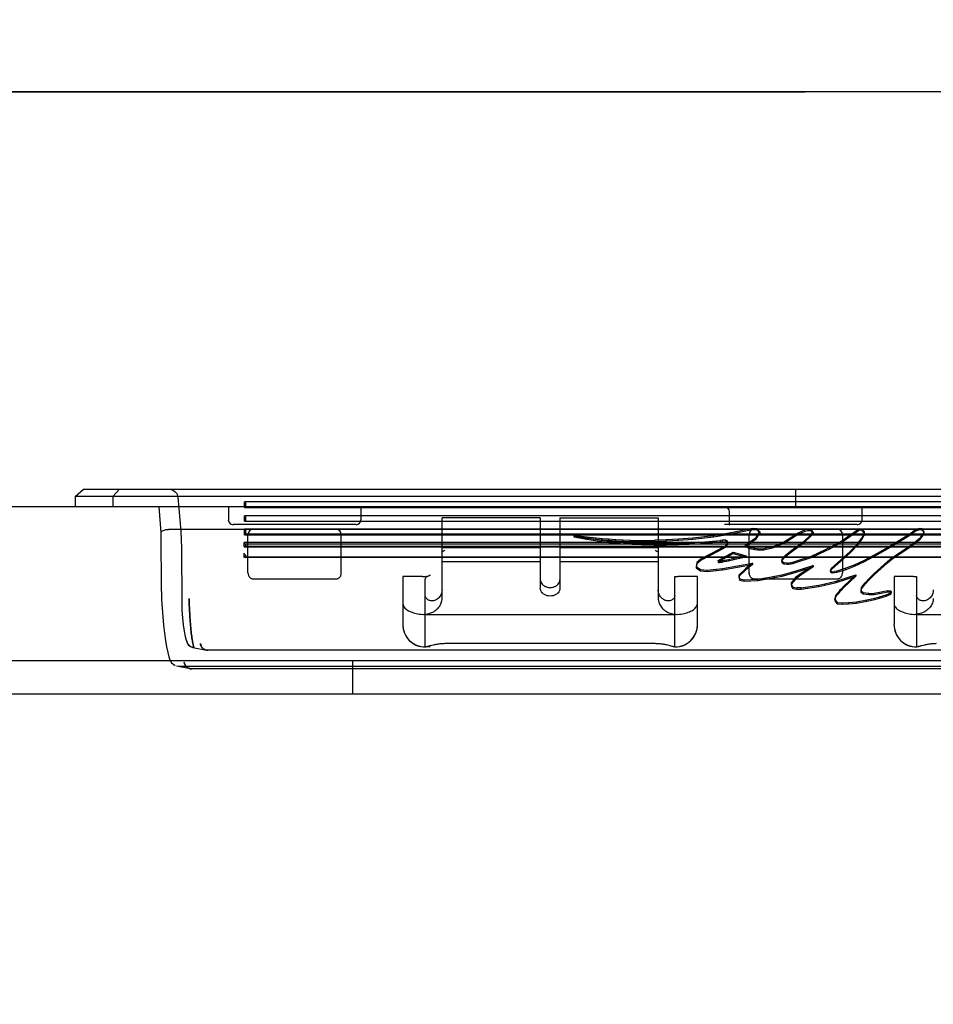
# Model space of a CAD drawing. Header units: inches. Extents: x 5 to 265, y 5 to 171.
# Tile 11 of 27: x 43.52 to 47.18, y 160.11 to 164.05. Entities that reach past the tile are written whole.
import ezdxf
from ezdxf.enums import TextEntityAlignment as Align

# ---------------------------------------------------------------- set-up
doc = ezdxf.new("R2010")
doc.units = ezdxf.units.IN
doc.header["$LTSCALE"] = 14.96
doc.header["$MEASUREMENT"] = 0
doc.layers.get('0').update_dxf_attribs({"linetype": 'CONTINUOUS'})
doc.layers.add('03_ALL_AXES', color=7, linetype='CONTINUOUS')
doc.styles.get("Standard").update_dxf_attribs({"font": 'arial.ttf'})
doc.dimstyles.new('DIMSTYLE_2', dxfattribs={"dimtxt": 1.6, "dimasz": 1.6, "dimexe": 0.06, "dimexo": 0.0625, "dimgap": 0.05, "dimtad": 0, "dimtih": 1, "dimtoh": 1, "dimzin": 4, "dimdsep": 46, "dimtxsty": 'Standard', "dimblk": '_FILLED', "dimblk1": '_FILLED', "dimblk2": '_FILLED', "dimcen": 0.09, "dimadec": 0, "dimazin": 0, "dimtfac": 1, "dimtofl": 0, "dimtmove": 0, "dimatfit": 3, "dimldrblk": '_FILLED', "dimfxl": 0, "dimtolj": 1, "dimtzin": 4, "dimarcsym": 0})

# ---------------------------------------------------------------- blocks, each defined once
blk = doc.blocks.new('_FILLED')
at = {"color": 0, "linetype": 'ByBlock'}
blk.add_solid([(0, 0), (-1, 0.2), (-1, -0.2)], dxfattribs=at)
blk = doc.blocks.new('*D6')
at = {"color": 7, "linetype": 'Continuous'}
for p, q in [((36.6814, 161.513), (36.6814, 164.7252)), ((56.6574, 161.665), (56.6574, 164.7252)), ((46.6694, 163.7652), (33.1802, 163.7652)), ((36.6814, 163.7652), (46.6694, 163.7652)), ((56.6574, 163.7652), (46.6694, 163.7652))]:
    blk.add_line(p, q, dxfattribs=at)
at = {"color": 7, "linetype": 'Continuous', "xscale": 1.6, "yscale": 1.6, "zscale": 1.6, "rotation": 180}
blk.add_blockref('_FILLED', (36.6814, 163.7652), dxfattribs=at)
at = {"color": 7, "linetype": 'Continuous', "xscale": 1.6, "yscale": 1.6, "zscale": 1.6}
blk.add_blockref('_FILLED', (56.6574, 163.7652), dxfattribs=at)
at = {"color": 7, "linetype": 'Continuous'}
for s, p in [(' 5-X/5-X-26', (32.3802, 165.3652)), ('[', (16.856, 162.9652)), (']', (21.204, 162.9652)), ('/25.98[660]', (32.3802, 162.9652)), ('19.98', (14.6374, 162.9652)), ('507', (20.5854, 162.9652)), ('REF', (32.3802, 160.5652))]:
    blk.add_text(s, height=1.6, dxfattribs=at).set_placement(p, align=Align.RIGHT)

msp = doc.modelspace()

# ---------------------------------------------------------------- linework, layer by layer
at = {"color": 7, "linetype": 'Continuous'}
for p, q in [((43.7436, 162.143), (43.7769, 162.1729)), ((43.7769, 162.1729), (49.4859, 162.1729)), ((43.8951, 162.143), (43.9223, 162.1729)), ((46.6314, 162.102), (46.6314, 162.1729)), ((43.7436, 162.143), (43.7436, 162.102)), ((49.5191, 162.143), (43.7436, 162.143)), ((43.8951, 162.143), (43.8951, 162.102)), ((44.155, 162.1404), (44.167, 162.0047)), ((49.5191, 162.102), (43.7436, 162.102)), ((44.0892, 161.9998), (44.0802, 162.102)), ((44.3578, 162.102), (44.3578, 162.0504)), ((44.4227, 162.0995), (44.4227, 162.1218)), ((48.84, 162.1218), (44.4227, 162.1218)), ((44.4227, 162.0995), (48.84, 162.0995)), ((44.4267, 162.115), (44.4267, 162.1063)), ((44.8893, 162.102), (44.8893, 162.0504)), ((46.8971, 162.0504), (46.8971, 162.102)), ((44.4227, 162.0445), (44.4227, 162.0666)), ((48.84, 162.0666), (44.4227, 162.0666)), ((44.4267, 162.0597), (44.4267, 162.0514)), ((44.4267, 162.0514), (44.4267, 162.0597)), ((45.2141, 161.735), (45.2141, 162.0587)), ((45.6078, 162.0587), (45.2141, 162.0587)), ((45.6078, 162.0587), (45.6078, 161.7765)), ((45.6865, 162.0587), (45.6865, 161.7765)), ((45.6865, 162.0587), (46.0802, 162.0587)), ((46.0802, 162.0587), (46.0802, 161.735)), ((46.3656, 162.0285), (46.3656, 162.0823)), ((44.1191, 162.0119), (44.1182, 162.0118)), ((49.1436, 162.0119), (44.1191, 162.0119)), ((44.8696, 162.0308), (44.3774, 162.0308)), ((44.4227, 162.0445), (48.84, 162.0445)), ((44.4227, 161.9898), (44.4227, 162.0132)), ((48.84, 162.0132), (44.4227, 162.0132)), ((46.8774, 162.0308), (46.3459, 162.0308)), ((46.4579, 162.0151), (46.3582, 161.9951)), ((46.4579, 162.0097), (46.3582, 161.9897)), ((46.4579, 162.0151), (46.4653, 162.0153)), ((46.4579, 162.0097), (46.4579, 162.0151)), ((46.4653, 162.01), (46.4579, 162.0097)), ((46.4653, 162.01), (46.4653, 162.0153)), ((46.4653, 162.0153), (46.4756, 162.0153)), ((46.4756, 162.0099), (46.4653, 162.01)), ((46.4756, 162.0099), (46.4756, 162.0153)), ((46.4875, 162.0023), (46.4756, 162.0153)), ((46.4875, 161.9969), (46.4756, 162.0099)), ((46.6676, 162.0094), (46.6414, 161.9964)), ((46.6806, 162.0115), (46.6676, 162.0094)), ((46.6676, 162.004), (46.6676, 162.0094)), ((46.6806, 162.0115), (46.6926, 162.0116)), ((46.6806, 162.0061), (46.6806, 162.0115)), ((46.6926, 162.0062), (46.6926, 162.0116)), ((46.7006, 162.0009), (46.6926, 162.0116)), ((46.8833, 162.0114), (46.8168, 161.9665)), ((46.8881, 162.0135), (46.8833, 162.0114)), ((46.8833, 162.0114), (46.8833, 162.006)), ((46.8881, 162.0135), (46.8894, 162.0137)), ((46.8881, 162.0081), (46.8881, 162.0135)), ((46.8894, 162.0083), (46.8894, 162.0137)), ((46.8894, 162.0137), (46.8906, 162.0137)), ((46.8906, 162.0083), (46.8906, 162.0137)), ((46.8906, 162.0137), (46.898, 162.0131)), ((46.898, 162.0077), (46.898, 162.0131)), ((46.9058, 162.003), (46.898, 162.0131)), ((47.1113, 162.0094), (47.088, 161.9925)), ((47.1273, 162.0152), (47.1113, 162.0094)), ((47.1273, 162.0099), (47.1113, 162.0041)), ((47.1113, 162.0094), (47.1113, 162.0041)), ((47.1273, 162.0099), (47.1273, 162.0152)), ((47.1273, 162.0152), (47.1356, 162.0152)), ((47.1356, 162.0099), (47.1273, 162.0099)), ((47.1356, 162.0099), (47.1356, 162.0152)), ((47.1401, 162.0118), (47.1356, 162.0152)), ((47.1401, 162.0065), (47.1356, 162.0099)), ((47.1401, 162.0118), (47.1401, 162.0065)), ((47.1442, 162.003), (47.1401, 162.0118)), ((44.0899, 161.7634), (44.0892, 162.0001)), ((44.4227, 161.9898), (48.84, 161.9898)), ((48.8361, 161.993), (44.4264, 161.993)), ((44.4267, 162.0046), (44.4267, 161.9956)), ((44.4365, 161.8381), (44.4365, 161.9922)), ((44.8105, 161.8355), (44.8105, 161.9922)), ((45.7423, 161.987), (45.7423, 161.9817)), ((45.7721, 161.9834), (45.7423, 161.987)), ((45.7423, 161.987), (45.7654, 161.9831)), ((45.7721, 161.978), (45.7423, 161.9817)), ((45.7423, 161.9817), (45.7654, 161.9777)), ((45.7654, 161.9777), (45.7654, 161.9831)), ((45.7654, 161.9831), (45.7928, 161.9784)), ((45.7654, 161.9777), (45.7928, 161.9731)), ((45.7721, 161.978), (45.7721, 161.9834)), ((45.8076, 161.9793), (45.7721, 161.9834)), ((45.8076, 161.974), (45.7721, 161.978)), ((45.7928, 161.9731), (45.7928, 161.9784)), ((45.7928, 161.9784), (45.821, 161.9739)), ((45.7928, 161.9731), (45.821, 161.9685)), ((45.8076, 161.974), (45.8076, 161.9793)), ((45.8317, 161.9768), (45.8076, 161.9793)), ((45.8317, 161.9714), (45.8076, 161.974)), ((45.821, 161.9685), (45.821, 161.9739)), ((45.821, 161.9739), (45.8524, 161.9692)), ((45.8317, 161.9714), (45.8317, 161.9768)), ((45.8554, 161.9744), (45.8317, 161.9768)), ((45.8554, 161.9691), (45.8317, 161.9714)), ((45.8554, 161.9691), (45.8554, 161.9744)), ((45.8818, 161.9721), (45.8554, 161.9744)), ((45.8818, 161.9668), (45.8818, 161.9721)), ((45.9107, 161.97), (45.8818, 161.9721)), ((45.9107, 161.9646), (45.9107, 161.97)), ((45.9395, 161.9685), (45.9107, 161.97)), ((46.113, 161.97), (46.0661, 161.968)), ((46.1615, 161.973), (46.113, 161.97)), ((46.113, 161.9646), (46.113, 161.97)), ((46.2196, 161.9772), (46.1615, 161.973)), ((46.1615, 161.9676), (46.1615, 161.973)), ((46.2196, 161.9718), (46.1615, 161.9676)), ((46.3019, 161.986), (46.2196, 161.9772)), ((46.3019, 161.9807), (46.2196, 161.9718)), ((46.2196, 161.9718), (46.2196, 161.9772)), ((46.3582, 161.9951), (46.3019, 161.986)), ((46.3582, 161.9897), (46.3019, 161.9807)), ((46.3019, 161.9807), (46.3019, 161.986)), ((46.3582, 161.9897), (46.3582, 161.9951)), ((46.4281, 161.9488), (46.4724, 161.979)), ((46.4281, 161.9434), (46.4724, 161.9737)), ((46.4444, 161.8355), (46.4444, 161.9922)), ((46.4724, 161.979), (46.4875, 162.0023)), ((46.4724, 161.9737), (46.4875, 161.9969)), ((46.4724, 161.979), (46.4724, 161.9737)), ((46.4875, 162.0023), (46.4875, 161.9969)), ((46.6414, 161.9964), (46.5905, 161.9652)), ((46.6414, 161.991), (46.5905, 161.9598)), ((46.6676, 162.004), (46.6414, 161.991)), ((46.6414, 161.9964), (46.6414, 161.991)), ((46.6665, 161.9664), (46.6888, 161.9877)), ((46.6665, 161.9611), (46.6888, 161.9823)), ((46.6806, 162.0061), (46.6676, 162.004)), ((46.6926, 162.0062), (46.6806, 162.0061)), ((46.6888, 161.9877), (46.7006, 162.0009)), ((46.6888, 161.9823), (46.7006, 161.9956)), ((46.6888, 161.9877), (46.6888, 161.9823)), ((46.7006, 161.9956), (46.6926, 162.0062)), ((46.7006, 162.0009), (46.7006, 161.9956)), ((46.8833, 162.006), (46.8168, 161.9611)), ((46.8184, 161.9922), (46.8184, 161.8381)), ((46.8788, 161.9539), (46.8962, 161.9764)), ((46.8788, 161.9485), (46.8962, 161.971)), ((46.8881, 162.0081), (46.8833, 162.006)), ((46.8894, 162.0083), (46.8881, 162.0081)), ((46.8906, 162.0083), (46.8894, 162.0083)), ((46.898, 162.0077), (46.8906, 162.0083)), ((46.8962, 161.9764), (46.9042, 161.9919)), ((46.8962, 161.971), (46.9042, 161.9866)), ((46.8962, 161.9764), (46.8962, 161.971)), ((46.9058, 161.9976), (46.898, 162.0077)), ((46.9042, 161.9919), (46.9057, 161.9994)), ((46.9042, 161.9866), (46.9057, 161.9941)), ((46.9042, 161.9919), (46.9042, 161.9866)), ((46.9058, 162.003), (46.9057, 161.9994)), ((46.9057, 161.9994), (46.9057, 161.9941)), ((46.9057, 161.9941), (46.9058, 161.9976)), ((46.9058, 162.003), (46.9058, 161.9976)), ((47.088, 161.9925), (47.0101, 161.9451)), ((47.088, 161.9871), (47.0101, 161.9398)), ((47.1113, 162.0041), (47.088, 161.9871)), ((47.088, 161.9925), (47.088, 161.9871)), ((47.1116, 161.9627), (47.1315, 161.9794)), ((47.1116, 161.9574), (47.1315, 161.974)), ((47.1315, 161.9794), (47.1434, 161.9954)), ((47.1315, 161.974), (47.1434, 161.99)), ((47.1315, 161.9794), (47.1315, 161.974)), ((47.1442, 161.9976), (47.1401, 162.0065)), ((47.1442, 162.003), (47.1434, 161.9954)), ((47.1434, 161.99), (47.1442, 161.9976)), ((47.1434, 161.99), (47.1434, 161.9954)), ((47.1442, 162.003), (47.1442, 161.9976)), ((44.1703, 161.9389), (44.171, 161.7164)), ((44.4208, 161.9415), (44.4208, 161.9597)), ((48.84, 161.9597), (44.4208, 161.9597)), ((48.84, 161.9433), (44.4208, 161.9433)), ((44.4208, 161.9415), (48.84, 161.9415)), ((44.4215, 161.9574), (44.4229, 161.9553)), ((44.4229, 161.9553), (44.4237, 161.9544)), ((44.4237, 161.9544), (48.8371, 161.9544)), ((48.8371, 161.9427), (44.4237, 161.9427)), ((44.4267, 161.9469), (44.4268, 161.9443)), ((45.2141, 161.9397), (45.6078, 161.9397)), ((45.6865, 161.9397), (46.0802, 161.9397)), ((45.821, 161.9685), (45.8524, 161.9638)), ((45.8524, 161.9638), (45.8524, 161.9692)), ((45.8524, 161.9692), (45.883, 161.9652)), ((45.8524, 161.9638), (45.883, 161.9598)), ((45.8818, 161.9668), (45.8554, 161.9691)), ((45.9107, 161.9646), (45.8818, 161.9668)), ((45.883, 161.9598), (45.883, 161.9652)), ((45.883, 161.9652), (45.9147, 161.9618)), ((45.883, 161.9598), (45.9147, 161.9564)), ((45.9395, 161.9631), (45.9107, 161.9646)), ((45.9147, 161.9564), (45.9147, 161.9618)), ((45.9147, 161.9618), (45.9438, 161.9594)), ((45.9147, 161.9564), (45.9438, 161.9541)), ((45.9395, 161.9631), (45.9395, 161.9685)), ((45.9688, 161.9674), (45.9395, 161.9685)), ((45.9688, 161.9621), (45.9395, 161.9631)), ((45.9438, 161.9541), (45.9438, 161.9594)), ((45.9438, 161.9594), (45.9746, 161.9575)), ((45.9438, 161.9541), (45.9746, 161.9521)), ((45.9688, 161.9621), (45.9688, 161.9674)), ((45.9688, 161.9674), (46.002, 161.967)), ((46.002, 161.9616), (45.9688, 161.9621)), ((45.9746, 161.9521), (45.9746, 161.9575)), ((45.9746, 161.9575), (46.0135, 161.9561)), ((45.9746, 161.9521), (46.0135, 161.9507)), ((46.002, 161.967), (46.0332, 161.9672)), ((46.002, 161.9616), (46.002, 161.967)), ((46.0332, 161.9619), (46.002, 161.9616)), ((46.0135, 161.9507), (46.0135, 161.9561)), ((46.0629, 161.9555), (46.0135, 161.9561)), ((46.0135, 161.9507), (46.0629, 161.9501)), ((46.0332, 161.9672), (46.0661, 161.968)), ((46.0332, 161.9619), (46.0332, 161.9672)), ((46.0661, 161.9627), (46.0332, 161.9619)), ((46.0629, 161.9501), (46.0629, 161.9555)), ((46.1119, 161.9555), (46.0629, 161.9555)), ((46.0629, 161.9501), (46.1119, 161.9501)), ((46.0661, 161.9627), (46.0661, 161.968)), ((46.113, 161.9646), (46.0661, 161.9627)), ((46.1119, 161.9555), (46.1612, 161.9565)), ((46.1119, 161.9501), (46.1119, 161.9555)), ((46.1119, 161.9501), (46.1612, 161.9511)), ((46.1615, 161.9676), (46.113, 161.9646)), ((46.1612, 161.9565), (46.2038, 161.9581)), ((46.1612, 161.9511), (46.1612, 161.9565)), ((46.1612, 161.9511), (46.2038, 161.9527)), ((46.2038, 161.9581), (46.2517, 161.9607)), ((46.2038, 161.9527), (46.2038, 161.9581)), ((46.2038, 161.9527), (46.2517, 161.9554)), ((46.2517, 161.9607), (46.3303, 161.9676)), ((46.2517, 161.9554), (46.3303, 161.9622)), ((46.2517, 161.9554), (46.2517, 161.9607)), ((46.348, 161.9451), (46.3214, 161.9299)), ((46.348, 161.9397), (46.3214, 161.9246)), ((46.3373, 161.968), (46.3303, 161.9676)), ((46.3303, 161.9622), (46.3303, 161.9676)), ((46.3303, 161.9622), (46.3373, 161.9626)), ((46.3515, 161.9686), (46.3373, 161.968)), ((46.3373, 161.9626), (46.3373, 161.968)), ((46.3373, 161.9626), (46.3515, 161.9632)), ((46.3569, 161.9567), (46.348, 161.9451)), ((46.3569, 161.9514), (46.348, 161.9397)), ((46.348, 161.9451), (46.348, 161.9397)), ((46.3515, 161.9686), (46.3515, 161.9632)), ((46.3515, 161.9686), (46.3553, 161.966)), ((46.3515, 161.9632), (46.3553, 161.9606)), ((46.3553, 161.966), (46.3553, 161.9606)), ((46.3559, 161.9654), (46.3553, 161.966)), ((46.3553, 161.9606), (46.3559, 161.96)), ((46.3559, 161.9654), (46.3559, 161.96)), ((46.3564, 161.9646), (46.3559, 161.9654)), ((46.3559, 161.96), (46.3564, 161.9592)), ((46.3564, 161.9646), (46.3564, 161.9592)), ((46.3575, 161.9612), (46.3564, 161.9646)), ((46.3564, 161.9592), (46.3575, 161.9559)), ((46.3569, 161.9567), (46.3575, 161.9612)), ((46.3569, 161.9567), (46.3569, 161.9514)), ((46.3575, 161.9559), (46.3569, 161.9514)), ((46.3575, 161.9612), (46.3575, 161.9559)), ((46.4281, 161.9488), (46.4281, 161.9434)), ((46.4469, 161.939), (46.4281, 161.9488)), ((46.4469, 161.9336), (46.4281, 161.9434)), ((46.4469, 161.939), (46.4469, 161.9336)), ((46.4677, 161.9353), (46.4469, 161.939)), ((46.4677, 161.93), (46.4469, 161.9336)), ((46.4677, 161.93), (46.4677, 161.9353)), ((46.4777, 161.9342), (46.4677, 161.9353)), ((46.4777, 161.9288), (46.4777, 161.9342)), ((46.4777, 161.9342), (46.5037, 161.9339)), ((46.5314, 161.9407), (46.5037, 161.9339)), ((46.5314, 161.9354), (46.5037, 161.9286)), ((46.5037, 161.9286), (46.5037, 161.9339)), ((46.5412, 161.9438), (46.5314, 161.9407)), ((46.5314, 161.9354), (46.5314, 161.9407)), ((46.5412, 161.9384), (46.5314, 161.9354)), ((46.562, 161.9509), (46.5412, 161.9438)), ((46.562, 161.9456), (46.5412, 161.9384)), ((46.5412, 161.9384), (46.5412, 161.9438)), ((46.5843, 161.9619), (46.562, 161.9509)), ((46.5843, 161.9565), (46.562, 161.9456)), ((46.562, 161.9456), (46.562, 161.9509)), ((46.5905, 161.9652), (46.5843, 161.9619)), ((46.5843, 161.9565), (46.5843, 161.9619)), ((46.5905, 161.9598), (46.5843, 161.9565)), ((46.5905, 161.9652), (46.5905, 161.9598)), ((46.611, 161.9242), (46.6416, 161.9472)), ((46.611, 161.9189), (46.6416, 161.9418)), ((46.6416, 161.9472), (46.6665, 161.9664)), ((46.6416, 161.9418), (46.6665, 161.9611)), ((46.6416, 161.9472), (46.6416, 161.9418)), ((46.6665, 161.9664), (46.6665, 161.9611)), ((46.7498, 161.9303), (46.6952, 161.9043)), ((46.7666, 161.9386), (46.7498, 161.9303)), ((46.7666, 161.9332), (46.7498, 161.925)), ((46.7498, 161.925), (46.7498, 161.9303)), ((46.7859, 161.9489), (46.7666, 161.9386)), ((46.7859, 161.9436), (46.7666, 161.9332)), ((46.7666, 161.9332), (46.7666, 161.9386)), ((46.8168, 161.9665), (46.7859, 161.9489)), ((46.8168, 161.9611), (46.7859, 161.9436)), ((46.7859, 161.9489), (46.7859, 161.9436)), ((46.8168, 161.9665), (46.8168, 161.9611)), ((46.8492, 161.9232), (46.8788, 161.9539)), ((46.8492, 161.9178), (46.8788, 161.9485)), ((46.8788, 161.9539), (46.8788, 161.9485)), ((47.0101, 161.9451), (46.9578, 161.9148)), ((47.0101, 161.9398), (46.9578, 161.9095)), ((47.0101, 161.9451), (47.0101, 161.9398)), ((47.0161, 161.8976), (47.0887, 161.9459)), ((47.0161, 161.8922), (47.0887, 161.9405)), ((47.0887, 161.9459), (47.1116, 161.9627)), ((47.0887, 161.9405), (47.1116, 161.9574)), ((47.0887, 161.9459), (47.0887, 161.9405)), ((47.1116, 161.9627), (47.1116, 161.9574)), ((44.4208, 161.8986), (44.4208, 161.9168)), ((48.84, 161.9004), (44.4208, 161.9004)), ((48.8371, 161.8998), (44.4237, 161.8998)), ((44.4267, 161.904), (44.4268, 161.9014)), ((46.2528, 161.8944), (46.2345, 161.879)), ((46.3214, 161.9299), (46.2528, 161.8944)), ((46.3214, 161.9246), (46.2528, 161.889)), ((46.2528, 161.8944), (46.2528, 161.889)), ((46.3206, 161.887), (46.3415, 161.8995)), ((46.3206, 161.8816), (46.3415, 161.8941)), ((46.3214, 161.9299), (46.3214, 161.9246)), ((46.3415, 161.8995), (46.3807, 161.9205)), ((46.3415, 161.8941), (46.3807, 161.9151)), ((46.3415, 161.8995), (46.3415, 161.8941)), ((46.3827, 161.8946), (46.3623, 161.8904)), ((46.3807, 161.9205), (46.3807, 161.9151)), ((46.3807, 161.9205), (46.4322, 161.9061)), ((46.3807, 161.9151), (46.4322, 161.9007)), ((46.4127, 161.9015), (46.3827, 161.8946)), ((46.4127, 161.8961), (46.3827, 161.8892)), ((46.3827, 161.8892), (46.3827, 161.8946)), ((46.4322, 161.9061), (46.4127, 161.9015)), ((46.4127, 161.8961), (46.4127, 161.9015)), ((46.4322, 161.9007), (46.4127, 161.8961)), ((46.4322, 161.9007), (46.4322, 161.9061)), ((46.4777, 161.9288), (46.4677, 161.93)), ((46.5037, 161.9286), (46.4777, 161.9288)), ((46.5753, 161.8876), (46.578, 161.8952)), ((46.578, 161.8952), (46.5905, 161.9086)), ((46.578, 161.8898), (46.5905, 161.9032)), ((46.578, 161.8952), (46.578, 161.8898)), ((46.5905, 161.9086), (46.611, 161.9242)), ((46.5905, 161.9032), (46.611, 161.9189)), ((46.5905, 161.9086), (46.5905, 161.9032)), ((46.611, 161.9242), (46.611, 161.9189)), ((46.6952, 161.9043), (46.6269, 161.8815)), ((46.6952, 161.8989), (46.6269, 161.8762)), ((46.7498, 161.925), (46.6952, 161.8989)), ((46.6952, 161.8989), (46.6952, 161.9043)), ((46.786, 161.8676), (46.8247, 161.9011)), ((46.786, 161.8622), (46.8247, 161.8958)), ((46.8247, 161.9011), (46.8492, 161.9232)), ((46.8247, 161.8958), (46.8492, 161.9178)), ((46.8247, 161.9011), (46.8247, 161.8958)), ((46.8492, 161.9232), (46.8492, 161.9178)), ((46.9578, 161.9148), (46.9053, 161.8873)), ((46.9578, 161.9095), (46.9053, 161.882)), ((46.9578, 161.9148), (46.9578, 161.9095)), ((46.9996, 161.8838), (47.0161, 161.8976)), ((46.9996, 161.8784), (47.0161, 161.8922)), ((47.0161, 161.8976), (47.0161, 161.8922)), ((45.6078, 161.8817), (45.2141, 161.8817)), ((46.0802, 161.8817), (45.6865, 161.8817)), ((46.2345, 161.879), (46.2318, 161.8628)), ((46.2345, 161.8736), (46.2318, 161.8575)), ((46.2318, 161.8628), (46.2318, 161.8575)), ((46.2318, 161.8628), (46.2502, 161.8514)), ((46.2318, 161.8575), (46.2502, 161.8461)), ((46.2528, 161.889), (46.2345, 161.8736)), ((46.2345, 161.879), (46.2345, 161.8736)), ((46.2502, 161.8461), (46.2502, 161.8514)), ((46.2502, 161.8514), (46.277, 161.8483)), ((46.277, 161.8483), (46.3121, 161.8521)), ((46.3121, 161.8521), (46.3378, 161.8552)), ((46.3121, 161.8467), (46.3121, 161.8521)), ((46.3206, 161.8857), (46.3206, 161.887)), ((46.3206, 161.887), (46.3206, 161.8803)), ((46.3225, 161.885), (46.3206, 161.8857)), ((46.3206, 161.8816), (46.3206, 161.8803)), ((46.3206, 161.8803), (46.3225, 161.8797)), ((46.3225, 161.8797), (46.3225, 161.885)), ((46.3262, 161.8849), (46.3225, 161.885)), ((46.3225, 161.8797), (46.3262, 161.8796)), ((46.3313, 161.8853), (46.3262, 161.8849)), ((46.3262, 161.8796), (46.3262, 161.8849)), ((46.3262, 161.8796), (46.3313, 161.8799)), ((46.3377, 161.8861), (46.3313, 161.8853)), ((46.3313, 161.8799), (46.3313, 161.8853)), ((46.3313, 161.8799), (46.3377, 161.8807)), ((46.3452, 161.8873), (46.3377, 161.8861)), ((46.3377, 161.8807), (46.3377, 161.8861)), ((46.3452, 161.8819), (46.3377, 161.8807)), ((46.3378, 161.8552), (46.458, 161.8762)), ((46.3378, 161.8498), (46.458, 161.8708)), ((46.3378, 161.8498), (46.3378, 161.8552)), ((46.3535, 161.8887), (46.3452, 161.8873)), ((46.3452, 161.8819), (46.3452, 161.8873)), ((46.3535, 161.8834), (46.3452, 161.8819)), ((46.3623, 161.8904), (46.3535, 161.8887)), ((46.3535, 161.8834), (46.3535, 161.8887)), ((46.3623, 161.8851), (46.3535, 161.8834)), ((46.3623, 161.8904), (46.3623, 161.8851)), ((46.3827, 161.8892), (46.3623, 161.8851)), ((46.4297, 161.8539), (46.4045, 161.8295)), ((46.458, 161.8762), (46.4297, 161.8539)), ((46.458, 161.8708), (46.4297, 161.8485)), ((46.4297, 161.8539), (46.4297, 161.8485)), ((46.458, 161.8762), (46.458, 161.8708)), ((46.5753, 161.8822), (46.578, 161.8898)), ((46.5753, 161.8876), (46.5753, 161.8822)), ((46.5769, 161.884), (46.5753, 161.8876)), ((46.5769, 161.8786), (46.5753, 161.8822)), ((46.5769, 161.884), (46.5769, 161.8786)), ((46.5782, 161.8823), (46.5769, 161.884)), ((46.5782, 161.877), (46.5769, 161.8786)), ((46.5782, 161.8823), (46.5782, 161.877)), ((46.5838, 161.8779), (46.5782, 161.8823)), ((46.5838, 161.8725), (46.5782, 161.877)), ((46.5838, 161.8779), (46.5838, 161.8725)), ((46.5967, 161.876), (46.5838, 161.8779)), ((46.5967, 161.8707), (46.5838, 161.8725)), ((46.5967, 161.876), (46.6038, 161.8762)), ((46.5967, 161.8707), (46.5967, 161.876)), ((46.6038, 161.8708), (46.5967, 161.8707)), ((46.6112, 161.8773), (46.6038, 161.8762)), ((46.6038, 161.8708), (46.6038, 161.8762)), ((46.6112, 161.8719), (46.6038, 161.8708)), ((46.6189, 161.8791), (46.6112, 161.8773)), ((46.6112, 161.8719), (46.6112, 161.8773)), ((46.6189, 161.8738), (46.6112, 161.8719)), ((46.6269, 161.8815), (46.6189, 161.8791)), ((46.6189, 161.8738), (46.6189, 161.8791)), ((46.6269, 161.8762), (46.6189, 161.8738)), ((46.6269, 161.8762), (46.6269, 161.8815)), ((46.6288, 161.8445), (46.6667, 161.8559)), ((46.6667, 161.8559), (46.7012, 161.8665)), ((46.6667, 161.8506), (46.7012, 161.8611)), ((46.6667, 161.8506), (46.6667, 161.8559)), ((46.7012, 161.8665), (46.6718, 161.8477)), ((46.7012, 161.8611), (46.6718, 161.8423)), ((46.7012, 161.8665), (46.7012, 161.8611)), ((46.7709, 161.8483), (46.774, 161.8566)), ((46.774, 161.8566), (46.786, 161.8676)), ((46.774, 161.8513), (46.786, 161.8622)), ((46.774, 161.8566), (46.774, 161.8513)), ((46.786, 161.8676), (46.786, 161.8622)), ((46.832, 161.8558), (46.7958, 161.8444)), ((46.8652, 161.8689), (46.832, 161.8558)), ((46.8652, 161.8636), (46.832, 161.8504)), ((46.832, 161.8504), (46.832, 161.8558)), ((46.9053, 161.8873), (46.8652, 161.8689)), ((46.9053, 161.882), (46.8652, 161.8636)), ((46.8652, 161.8636), (46.8652, 161.8689)), ((46.9053, 161.882), (46.9053, 161.8873)), ((46.9452, 161.8345), (46.9996, 161.8838)), ((46.9452, 161.8291), (46.9996, 161.8784)), ((46.9996, 161.8838), (46.9996, 161.8784)), ((44.4562, 161.8137), (44.7908, 161.8137)), ((45.0566, 161.8228), (45.0566, 161.6312)), ((45.1353, 161.8228), (45.0566, 161.8228)), ((45.1471, 161.5384), (45.1471, 161.8137)), ((46.1471, 161.5406), (46.1471, 161.8235)), ((46.2377, 161.8228), (46.1589, 161.8228)), ((46.2377, 161.6312), (46.2377, 161.8228)), ((46.2502, 161.8461), (46.277, 161.843)), ((46.277, 161.843), (46.277, 161.8483)), ((46.277, 161.843), (46.3121, 161.8467)), ((46.3121, 161.8467), (46.3378, 161.8498)), ((46.4297, 161.8485), (46.4045, 161.8242)), ((46.405, 161.8196), (46.4045, 161.8295)), ((46.4045, 161.8295), (46.4045, 161.8242)), ((46.4045, 161.8242), (46.405, 161.8142)), ((46.405, 161.8196), (46.405, 161.8142)), ((46.405, 161.8196), (46.4071, 161.8137)), ((46.405, 161.8142), (46.4071, 161.8083)), ((46.4071, 161.8083), (46.4071, 161.8137)), ((46.4071, 161.8137), (46.4249, 161.8095)), ((46.4249, 161.8095), (46.4799, 161.8125)), ((46.4641, 161.8137), (46.7987, 161.8137)), ((46.4799, 161.8125), (46.5102, 161.8171)), ((46.4799, 161.8072), (46.4799, 161.8125)), ((46.5102, 161.8171), (46.528, 161.82)), ((46.5102, 161.8117), (46.5102, 161.8171)), ((46.5102, 161.8117), (46.528, 161.8146)), ((46.528, 161.82), (46.5466, 161.8238)), ((46.528, 161.8146), (46.528, 161.82)), ((46.528, 161.8146), (46.5466, 161.8184)), ((46.5466, 161.8238), (46.5766, 161.8302)), ((46.5466, 161.8184), (46.5766, 161.8249)), ((46.5466, 161.8184), (46.5466, 161.8238)), ((46.5766, 161.8302), (46.6288, 161.8445)), ((46.5766, 161.8249), (46.6288, 161.8392)), ((46.5766, 161.8249), (46.5766, 161.8302)), ((46.6307, 161.8184), (46.6149, 161.7995)), ((46.6307, 161.813), (46.6149, 161.7942)), ((46.6288, 161.8392), (46.6667, 161.8506)), ((46.6288, 161.8392), (46.6288, 161.8445)), ((46.6569, 161.838), (46.6307, 161.8184)), ((46.6569, 161.8326), (46.6307, 161.813)), ((46.6307, 161.8184), (46.6307, 161.813)), ((46.6718, 161.8477), (46.6569, 161.838)), ((46.6718, 161.8423), (46.6569, 161.8326)), ((46.6569, 161.838), (46.6569, 161.8326)), ((46.6718, 161.8477), (46.6718, 161.8423)), ((46.7709, 161.8429), (46.774, 161.8513)), ((46.7709, 161.8483), (46.7709, 161.8429)), ((46.7722, 161.8444), (46.7709, 161.8483)), ((46.7722, 161.839), (46.7709, 161.8429)), ((46.7722, 161.8444), (46.7722, 161.839)), ((46.7776, 161.8418), (46.7722, 161.8444)), ((46.7776, 161.8365), (46.7722, 161.839)), ((46.7776, 161.8418), (46.7862, 161.8424)), ((46.7776, 161.8365), (46.7776, 161.8418)), ((46.7862, 161.8371), (46.7776, 161.8365)), ((46.7958, 161.8444), (46.7862, 161.8424)), ((46.7862, 161.8371), (46.7862, 161.8424)), ((46.7958, 161.8391), (46.7862, 161.8371)), ((46.7935, 161.8047), (46.8716, 161.8299)), ((46.7935, 161.7993), (46.8716, 161.8246)), ((46.832, 161.8504), (46.7958, 161.8391)), ((46.7958, 161.8391), (46.7958, 161.8444)), ((46.8716, 161.8299), (46.8242, 161.7849)), ((46.8716, 161.8246), (46.8242, 161.7795)), ((46.8716, 161.8299), (46.8716, 161.8246)), ((46.9095, 161.7979), (46.9236, 161.8135)), ((46.9236, 161.8135), (46.9452, 161.8345)), ((46.9236, 161.8081), (46.9452, 161.8291)), ((46.9236, 161.8135), (46.9236, 161.8081)), ((46.9452, 161.8345), (46.9452, 161.8291)), ((47.0251, 161.8228), (47.0251, 161.6312)), ((47.1038, 161.8228), (47.0251, 161.8228)), ((47.1156, 161.8235), (47.1156, 161.5406)), ((46.4071, 161.8083), (46.4249, 161.8041)), ((46.4249, 161.8041), (46.4249, 161.8095)), ((46.4249, 161.8041), (46.4799, 161.8072)), ((46.4799, 161.8072), (46.5102, 161.8117)), ((46.6144, 161.7887), (46.6149, 161.7995)), ((46.6149, 161.7942), (46.6144, 161.7833)), ((46.6144, 161.7887), (46.6144, 161.7833)), ((46.6144, 161.7887), (46.6199, 161.7801)), ((46.6144, 161.7833), (46.6199, 161.7747)), ((46.6149, 161.7995), (46.6149, 161.7942)), ((46.6199, 161.7747), (46.6199, 161.7801)), ((46.6199, 161.7801), (46.6358, 161.7777)), ((46.6199, 161.7747), (46.6358, 161.7723)), ((46.6358, 161.7723), (46.6358, 161.7777)), ((46.6536, 161.777), (46.6358, 161.7777)), ((46.6536, 161.777), (46.7236, 161.7888)), ((46.6536, 161.7717), (46.7236, 161.7834)), ((46.6536, 161.7717), (46.6536, 161.777)), ((46.7236, 161.7888), (46.7479, 161.7935)), ((46.7236, 161.7834), (46.7236, 161.7888)), ((46.7236, 161.7834), (46.7479, 161.7881)), ((46.7479, 161.7935), (46.7935, 161.8047)), ((46.7479, 161.7881), (46.7935, 161.7993)), ((46.7479, 161.7881), (46.7479, 161.7935)), ((46.7935, 161.7993), (46.7935, 161.8047)), ((46.8127, 161.7728), (46.8085, 161.7682)), ((46.8242, 161.7849), (46.8127, 161.7728)), ((46.8242, 161.7795), (46.8127, 161.7674)), ((46.8127, 161.7728), (46.8127, 161.7674)), ((46.8242, 161.7849), (46.8242, 161.7795)), ((46.8938, 161.7644), (46.8952, 161.7788)), ((46.8938, 161.7591), (46.8952, 161.7734)), ((46.8952, 161.7788), (46.9095, 161.7979)), ((46.8952, 161.7734), (46.9095, 161.7926)), ((46.8952, 161.7788), (46.8952, 161.7734)), ((46.9095, 161.7926), (46.9236, 161.8081)), ((46.9095, 161.7979), (46.9095, 161.7926)), ((46.6358, 161.7723), (46.6536, 161.7717)), ((46.7879, 161.7307), (46.7887, 161.7371)), ((46.7913, 161.7466), (46.7887, 161.7371)), ((46.7913, 161.7412), (46.7887, 161.7317)), ((46.7887, 161.7371), (46.7887, 161.7317)), ((46.8011, 161.7595), (46.7913, 161.7466)), ((46.8011, 161.7541), (46.7913, 161.7412)), ((46.7913, 161.7466), (46.7913, 161.7412)), ((46.8047, 161.7638), (46.8011, 161.7595)), ((46.8011, 161.7595), (46.8011, 161.7541)), ((46.8047, 161.7584), (46.8011, 161.7541)), ((46.8085, 161.7682), (46.8047, 161.7638)), ((46.8047, 161.7638), (46.8047, 161.7584)), ((46.8085, 161.7629), (46.8047, 161.7584)), ((46.8085, 161.7682), (46.8085, 161.7629)), ((46.8127, 161.7674), (46.8085, 161.7629)), ((46.8938, 161.7644), (46.8938, 161.7591)), ((46.9016, 161.7576), (46.8938, 161.7644)), ((46.9016, 161.7522), (46.8938, 161.7591)), ((46.9016, 161.7576), (46.9016, 161.7522)), ((46.9243, 161.7549), (46.9016, 161.7576)), ((46.9243, 161.7496), (46.9016, 161.7522)), ((46.9163, 161.7294), (46.9476, 161.7364)), ((46.9243, 161.7549), (46.9458, 161.7553)), ((46.9243, 161.7496), (46.9243, 161.7549)), ((46.9458, 161.7499), (46.9243, 161.7496)), ((46.9664, 161.7587), (46.9458, 161.7553)), ((46.9458, 161.7499), (46.9458, 161.7553)), ((46.9664, 161.7533), (46.9458, 161.7499)), ((46.9476, 161.7364), (46.9676, 161.7416)), ((46.9476, 161.731), (46.9476, 161.7364)), ((46.9476, 161.731), (46.9676, 161.7362)), ((46.9997, 161.765), (46.9664, 161.7587)), ((46.9997, 161.7596), (46.9664, 161.7533)), ((46.9664, 161.7533), (46.9664, 161.7587)), ((46.9676, 161.7416), (46.9935, 161.7491)), ((46.9676, 161.7362), (46.9935, 161.7437)), ((46.9676, 161.7362), (46.9676, 161.7416)), ((46.9935, 161.7491), (47.0118, 161.7576)), ((46.9935, 161.7437), (47.0118, 161.7523)), ((46.9935, 161.7437), (46.9935, 161.7491)), ((46.9997, 161.765), (47.0106, 161.7657)), ((46.9997, 161.7596), (46.9997, 161.765)), ((47.0106, 161.7603), (46.9997, 161.7596)), ((47.0106, 161.7603), (47.0106, 161.7657)), ((47.0134, 161.7626), (47.0106, 161.7657)), ((47.0134, 161.7572), (47.0106, 161.7603)), ((47.0118, 161.7576), (47.0134, 161.7626)), ((47.0118, 161.7576), (47.0118, 161.7523)), ((47.0118, 161.7523), (47.0134, 161.7572)), ((47.0134, 161.7626), (47.0134, 161.7572)), ((46.7887, 161.7317), (46.7879, 161.7254)), ((46.7879, 161.7307), (46.7879, 161.7254)), ((46.7879, 161.7307), (46.7968, 161.7192)), ((46.7879, 161.7254), (46.7968, 161.7138)), ((46.7968, 161.7138), (46.7968, 161.7192)), ((46.7968, 161.7192), (46.8179, 161.7176)), ((46.7968, 161.7138), (46.8179, 161.7122)), ((46.8179, 161.7176), (46.8426, 161.7186)), ((46.8179, 161.7122), (46.8179, 161.7176)), ((46.8179, 161.7122), (46.8426, 161.7132)), ((46.8426, 161.7186), (46.8746, 161.7221)), ((46.8426, 161.7132), (46.8426, 161.7186)), ((46.8426, 161.7132), (46.8746, 161.7167)), ((46.8746, 161.7221), (46.9163, 161.7294)), ((46.8746, 161.7167), (46.9163, 161.7241)), ((46.8746, 161.7167), (46.8746, 161.7221)), ((46.9163, 161.7241), (46.9476, 161.731)), ((46.9163, 161.7241), (46.9163, 161.7294)), ((45.1442, 161.6714), (45.1471, 161.671)), ((45.1471, 161.671), (46.1471, 161.671)), ((46.1471, 161.671), (46.1501, 161.6714)), ((47.1127, 161.6714), (47.1156, 161.671)), ((47.1156, 161.671), (48.1156, 161.671)), ((44.2065, 161.5421), (44.2189, 161.5384)), ((44.2149, 161.5391), (44.2697, 161.528)), ((45.1668, 161.5406), (45.1471, 161.5406)), ((45.1668, 161.5406), (45.1471, 161.5406)), ((46.0684, 161.5539), (45.2259, 161.5539)), ((48.9871, 161.5274), (44.2756, 161.5274)), ((36.4664, 161.487), (56.8724, 161.487)), ((44.205, 161.4533), (44.1503, 161.4643)), ((44.1563, 161.4638), (49.1064, 161.4638)), ((44.8569, 161.352), (44.8569, 161.487)), ((49.0518, 161.4527), (44.211, 161.4527)), ((56.3284, 161.352), (37.0104, 161.352))]:
    msp.add_line(p, q, dxfattribs=at)
for points in [[(44.1204, 162.1728), (44.1292, 162.1715), (44.1376, 162.1682), (44.1453, 162.1629), (44.1515, 162.1551), (44.1546, 162.145)], [(44.4286, 162.1158), (44.428, 162.1163), (44.4273, 162.1164), (44.4268, 162.1159), (44.4267, 162.115)], [(44.4267, 162.1063), (44.4268, 162.1054), (44.4273, 162.1049), (44.428, 162.105), (44.4286, 162.1055)], [(44.4286, 162.0604), (44.4282, 162.0608), (44.4278, 162.0611), (44.4274, 162.0611), (44.4271, 162.061), (44.4268, 162.0607), (44.4267, 162.0602), (44.4267, 162.0597)], [(44.4267, 162.0514), (44.4268, 162.0505), (44.4273, 162.05), (44.428, 162.0501), (44.4286, 162.0506)], [(44.167, 162.0047), (44.1694, 161.9692), (44.1703, 161.9391)], [(44.4237, 161.991), (44.4233, 161.9906), (44.423, 161.9903), (44.4227, 161.9898)], [(44.4286, 162.0053), (44.428, 162.0058), (44.4273, 162.0059), (44.4268, 162.0055), (44.4267, 162.0046)], [(44.4267, 161.9956), (44.4268, 161.9947), (44.4273, 161.9941), (44.428, 161.9941), (44.4286, 161.9946)], [(44.4237, 161.943), (44.4244, 161.9429), (44.4251, 161.9427), (44.4257, 161.9427)], [(44.4237, 161.9002), (44.4244, 161.9), (44.4251, 161.8999), (44.4257, 161.8998)], [(44.4267, 161.904), (44.4267, 161.9044), (44.4267, 161.9049), (44.4267, 161.9052), (44.4267, 161.9056), (44.4267, 161.9059), (44.4268, 161.9061), (44.427, 161.9062), (44.4272, 161.9063), (44.4274, 161.9061), (44.4276, 161.906), (44.4286, 161.9046)], [(44.0899, 161.7634), (44.0906, 161.7306), (44.0924, 161.6962), (44.0949, 161.6614), (44.0982, 161.6275), (44.1019, 161.5955), (44.106, 161.5664), (44.1104, 161.5407), (44.1149, 161.5188), (44.1194, 161.5017), (44.1239, 161.4889), (44.1304, 161.4774), (44.1447, 161.4661)], [(44.171, 161.7164), (44.1719, 161.6876), (44.1739, 161.6577), (44.1769, 161.6293), (44.1804, 161.6034), (44.1843, 161.5825), (44.1882, 161.5675), (44.1936, 161.5548), (44.2059, 161.5425)]]:
    msp.add_lwpolyline(points, dxfattribs=at)
for centre, radius, start, end in [((46.3459, 162.0823), 0.0197, 0, 90), ((44.3774, 162.0504), 0.0197, 180, 270), ((44.8696, 162.0504), 0.0197, 270, 360), ((46.8774, 162.0504), 0.0197, 270, 360), ((44.4562, 161.9922), 0.0197, 90, 180), ((44.7908, 161.9922), 0.0197, 0, 90), ((46.4641, 161.9922), 0.0197, 90, 180), ((46.7987, 161.9922), 0.0197, 0, 90), ((44.5609, 161.8148), 0.2233, 127.0425, 127.9001), ((46.1794, 162.0934), 0.1987, 236.0381, 240.0537), ((46.1589, 161.9267), 0.1039, 263.4817, 270.008), ((47.1038, 161.9266), 0.1037, 269.9867, 276.5236), ((45.1396, 161.7367), 0.0654, 266.2499, 273.9974), ((46.1547, 161.7367), 0.0654, 266.0044, 273.7483), ((47.1081, 161.7367), 0.0654, 266.2499, 273.9974), ((45.1471, 161.6308), 0.0906, 179.768, 270), ((45.1471, 161.6312), 0.0906, 180, 270), ((46.1471, 161.6308), 0.0906, 270, 0.232), ((46.1471, 161.6312), 0.0906, 270, 360), ((47.1156, 161.6308), 0.0906, 179.768, 270), ((47.1156, 161.6312), 0.0906, 180, 270), ((44.2208, 161.5684), 0.0299, 185, 258.5636), ((44.2756, 161.5573), 0.0299, 258.9978, 270), ((44.211, 161.4826), 0.0299, 259.0074, 270)]:
    msp.add_arc(centre, radius, start, end, dxfattribs=at)
for points in [[(44.4227, 162.1218), (44.4228, 162.1207), (44.4232, 162.1193), (44.4242, 162.1188)], [(44.4256, 162.1034), (44.4246, 162.1029), (44.4233, 162.1022), (44.4232, 162.1011)], [(44.4256, 162.1034), (44.4264, 162.1037), (44.4272, 162.104), (44.4277, 162.1046)], [(44.4286, 162.1158), (44.4281, 162.1164), (44.4275, 162.1171), (44.4267, 162.1174)], [(44.4227, 162.0666), (44.4228, 162.0655), (44.4232, 162.0641), (44.4242, 162.0637)], [(44.4256, 162.0483), (44.4263, 162.0486), (44.4272, 162.049), (44.4277, 162.0497)], [(44.4286, 162.0604), (44.4281, 162.0611), (44.4275, 162.0618), (44.4267, 162.0622)], [(44.4256, 162.0483), (44.4246, 162.0479), (44.4233, 162.0472), (44.4232, 162.0461)], [(44.4264, 161.993), (44.4272, 161.9934), (44.428, 161.9939), (44.4286, 161.9946)], [(44.4286, 162.0053), (44.428, 162.006), (44.4273, 162.0067), (44.4265, 162.0071)], [(44.4208, 161.9597), (44.4208, 161.9589), (44.4211, 161.9581), (44.4215, 161.9574)], [(44.4237, 161.943), (44.4229, 161.9433), (44.4211, 161.9436), (44.4211, 161.9427)], [(44.4257, 161.9427), (44.4267, 161.9427), (44.4283, 161.9431), (44.4283, 161.9441)], [(44.4267, 161.9469), (44.4267, 161.9477), (44.4286, 161.9464), (44.4286, 161.9456)], [(44.4208, 161.9168), (44.4208, 161.9155), (44.4213, 161.9141), (44.4222, 161.9133)], [(44.4237, 161.9002), (44.4229, 161.9004), (44.4211, 161.9007), (44.4211, 161.8998)], [(44.4257, 161.8998), (44.4267, 161.8998), (44.4283, 161.9002), (44.4283, 161.9012)]]:
    msp.add_open_spline(points, degree=3, dxfattribs=at)
for points, knots in [([(44.4267, 162.1063), (44.4267, 162.1072), (44.4273, 162.1092), (44.4273, 162.1121), (44.4267, 162.1141), (44.4267, 162.115)], [0, 0, 0, 0, 0.314312, 0.686242, 1, 1, 1, 1]), ([(44.4267, 162.0514), (44.4267, 162.0524), (44.4271, 162.0541), (44.4271, 162.0569), (44.4267, 162.0587), (44.4267, 162.0597)], [0, 0, 0, 0, 0.360305, 0.639821, 1, 1, 1, 1]), ([(44.0895, 161.9987), (44.089, 161.9998), (44.0896, 162.0032), (44.0942, 162.0064), (44.1007, 162.0092), (44.109, 162.0111), (44.1151, 162.0117), (44.1182, 162.0118)], [0, 0, 0, 0, 0.105548, 0.257887, 0.470874, 0.726188, 1, 1, 1, 1]), ([(44.4227, 162.0132), (44.4228, 162.0124), (44.4232, 162.0109), (44.4244, 162.0088), (44.4256, 162.0077), (44.4262, 162.0073)], [0, 0, 0, 0, 0.333307, 0.66828, 1, 1, 1, 1]), ([(44.4267, 162.0046), (44.4267, 162.0035), (44.4272, 162.0016), (44.4273, 161.9985), (44.4267, 161.9966), (44.4267, 161.9956)], [0, 0, 0, 0, 0.353806, 0.655994, 1, 1, 1, 1]), ([(44.4286, 161.9456), (44.4286, 161.9466), (44.4281, 161.9487), (44.4263, 161.9516), (44.4247, 161.9535), (44.4237, 161.9544)], [0, 0, 0, 0, 0.272376, 0.618566, 1, 1, 1, 1]), ([(44.4282, 161.9051), (44.4279, 161.9063), (44.4264, 161.9086), (44.4247, 161.9106), (44.4237, 161.9115)], [0, 0, 0, 0, 0.464507, 1, 1, 1, 1]), ([(45.2259, 161.9286), (45.2245, 161.9277), (45.2219, 161.926), (45.2179, 161.9235), (45.2153, 161.922), (45.2141, 161.9212)], [0, 0, 0, 0, 0.353515, 0.683721, 1, 1, 1, 1]), ([(44.4365, 161.8381), (44.4365, 161.8363), (44.4368, 161.833), (44.438, 161.8283), (44.4398, 161.8244), (44.442, 161.821), (44.4446, 161.8183), (44.4473, 161.8162), (44.4503, 161.8148), (44.4532, 161.8139), (44.4552, 161.8137), (44.4562, 161.8137)], [0, 0, 0, 0, 0.152215, 0.28919, 0.414034, 0.529098, 0.635605, 0.734993, 0.827825, 0.916136, 1, 1, 1, 1]), ([(44.7908, 161.8137), (44.7918, 161.8137), (44.7938, 161.8139), (44.7968, 161.8148), (44.7997, 161.8162), (44.8024, 161.8183), (44.805, 161.821), (44.8072, 161.8244), (44.809, 161.8283), (44.8102, 161.833), (44.8105, 161.8363), (44.8105, 161.8381)], [0, 0, 0, 0, 0.083844, 0.172137, 0.264967, 0.364344, 0.47089, 0.585957, 0.710816, 0.847795, 1, 1, 1, 1]), ([(45.1353, 161.8228), (45.1389, 161.8228), (45.1461, 161.8232), (45.1566, 161.8248), (45.1635, 161.8267), (45.1668, 161.8278)], [0, 0, 0, 0, 0.336497, 0.670896, 1, 1, 1, 1]), ([(45.1668, 161.8278), (45.1642, 161.8269), (45.1595, 161.8252), (45.1533, 161.8219), (45.1487, 161.8184), (45.1471, 161.8151), (45.1471, 161.8137)], [0, 0, 0, 0, 0.32134, 0.600349, 0.828368, 1, 1, 1, 1]), ([(46.4444, 161.8381), (46.4444, 161.8363), (46.4447, 161.833), (46.4459, 161.8283), (46.4477, 161.8244), (46.4499, 161.821), (46.4524, 161.8183), (46.4552, 161.8162), (46.4581, 161.8148), (46.4611, 161.8139), (46.4631, 161.8137), (46.4641, 161.8137)], [0, 0, 0, 0, 0.152215, 0.28919, 0.414034, 0.529098, 0.635605, 0.734993, 0.827825, 0.916136, 1, 1, 1, 1]), ([(46.7987, 161.8137), (46.7997, 161.8137), (46.8017, 161.8139), (46.8046, 161.8148), (46.8075, 161.8162), (46.8103, 161.8183), (46.8129, 161.821), (46.8151, 161.8244), (46.8169, 161.8283), (46.8181, 161.833), (46.8184, 161.8363), (46.8184, 161.8381)], [0, 0, 0, 0, 0.083844, 0.172137, 0.264967, 0.364344, 0.47089, 0.585957, 0.710816, 0.847795, 1, 1, 1, 1]), ([(45.6078, 161.8101), (45.6078, 161.8068), (45.6092, 161.8), (45.6151, 161.7911), (45.6241, 161.7843), (45.6351, 161.78), (45.6431, 161.7791), (45.6471, 161.7791)], [0, 0, 0, 0, 0.178532, 0.366172, 0.567229, 0.780349, 1, 1, 1, 1]), ([(45.6471, 161.7445), (45.6431, 161.7445), (45.635, 161.7456), (45.624, 161.75), (45.615, 161.7571), (45.6092, 161.7662), (45.6078, 161.7731), (45.6078, 161.7765)], [0, 0, 0, 0, 0.218333, 0.430062, 0.630672, 0.819362, 1, 1, 1, 1]), ([(45.6471, 161.7791), (45.6512, 161.7791), (45.6592, 161.78), (45.6702, 161.7843), (45.6791, 161.7912), (45.6851, 161.8), (45.6865, 161.8068), (45.6865, 161.8101)], [0, 0, 0, 0, 0.220111, 0.433067, 0.633902, 0.821483, 1, 1, 1, 1]), ([(45.6865, 161.7765), (45.6865, 161.7731), (45.6851, 161.7662), (45.6792, 161.7571), (45.6703, 161.75), (45.6592, 161.7456), (45.6512, 161.7445), (45.6471, 161.7445)], [0, 0, 0, 0, 0.180741, 0.369452, 0.570184, 0.78202, 1, 1, 1, 1]), ([(44.2009, 161.7353), (44.2009, 161.7258), (44.2014, 161.7056), (44.2028, 161.6744), (44.205, 161.6421), (44.2077, 161.6113), (44.2099, 161.5915), (44.2111, 161.5823)], [0, 0, 0, 0, 0.186, 0.395721, 0.610727, 0.818351, 1, 1, 1, 1]), ([(44.2208, 161.5386), (44.2201, 161.539), (44.219, 161.5413), (44.2176, 161.5456), (44.216, 161.5521), (44.2136, 161.5645), (44.2107, 161.5842), (44.2076, 161.6116), (44.2049, 161.6425), (44.2028, 161.6748), (44.2014, 161.7058), (44.2009, 161.7259), (44.2009, 161.7353)], [0, 0, 0, 0, 0.012844, 0.035981, 0.069584, 0.113159, 0.227094, 0.369588, 0.530149, 0.696894, 0.857472, 1, 1, 1, 1]), ([(45.1442, 161.6714), (45.1519, 161.6721), (45.1668, 161.6753), (45.1868, 161.6853), (45.2023, 161.6996), (45.2119, 161.7166), (45.2141, 161.729), (45.2141, 161.735)], [0, 0, 0, 0, 0.224869, 0.439523, 0.64166, 0.827984, 1, 1, 1, 1]), ([(45.2141, 161.7702), (45.2141, 161.7642), (45.2118, 161.7522), (45.2021, 161.7371), (45.1882, 161.7273), (45.173, 161.7243), (45.1594, 161.7275), (45.1496, 161.7357), (45.1471, 161.7435), (45.1471, 161.7472)], [0, 0, 0, 0, 0.171688, 0.344535, 0.503788, 0.648378, 0.778475, 0.894644, 1, 1, 1, 1]), ([(46.1471, 161.7472), (46.1471, 161.7433), (46.1444, 161.7351), (46.1338, 161.727), (46.1197, 161.7243), (46.1047, 161.728), (46.0916, 161.7378), (46.0824, 161.7525), (46.0802, 161.7642), (46.0802, 161.7702)], [0, 0, 0, 0, 0.110685, 0.232966, 0.367558, 0.510515, 0.665026, 0.828478, 1, 1, 1, 1]), ([(46.0802, 161.735), (46.0802, 161.7288), (46.0826, 161.7159), (46.0927, 161.6987), (46.1084, 161.6847), (46.1281, 161.6752), (46.1427, 161.6721), (46.1501, 161.6714)], [0, 0, 0, 0, 0.180304, 0.370303, 0.571321, 0.782661, 1, 1, 1, 1]), ([(47.1826, 161.735), (47.1826, 161.7287), (47.1802, 161.7158), (47.17, 161.6987), (47.1544, 161.6848), (47.1347, 161.6752), (47.1201, 161.6721), (47.1127, 161.6714)], [0, 0, 0, 0, 0.18194, 0.370905, 0.570882, 0.781796, 1, 1, 1, 1]), ([(47.1826, 161.7702), (47.1826, 161.7642), (47.1803, 161.7522), (47.1706, 161.7371), (47.1567, 161.7273), (47.1415, 161.7243), (47.1279, 161.7275), (47.1181, 161.7357), (47.1156, 161.7435), (47.1156, 161.7472)], [0, 0, 0, 0, 0.171688, 0.344535, 0.503788, 0.648378, 0.778475, 0.894644, 1, 1, 1, 1]), ([(45.0566, 161.7164), (45.0566, 161.7118), (45.0599, 161.7017), (45.0721, 161.6899), (45.0895, 161.6805), (45.1112, 161.6741), (45.1271, 161.6719), (45.1353, 161.6714)], [0, 0, 0, 0, 0.141249, 0.308329, 0.511073, 0.745367, 1, 1, 1, 1]), ([(46.1589, 161.6714), (46.1672, 161.6719), (46.1831, 161.6741), (46.2048, 161.6806), (46.2222, 161.6899), (46.2344, 161.7018), (46.2377, 161.7118), (46.2377, 161.7164)], [0, 0, 0, 0, 0.255528, 0.489764, 0.692161, 0.858881, 1, 1, 1, 1]), ([(47.0251, 161.7164), (47.0251, 161.7118), (47.0284, 161.7017), (47.0406, 161.6899), (47.058, 161.6805), (47.0797, 161.6741), (47.0956, 161.6719), (47.1038, 161.6714)], [0, 0, 0, 0, 0.141249, 0.308329, 0.511073, 0.745367, 1, 1, 1, 1]), ([(44.2111, 161.5823), (44.2113, 161.5808), (44.2117, 161.5783), (44.2121, 161.575), (44.2125, 161.5722), (44.213, 161.5693), (44.2134, 161.5662), (44.214, 161.5631), (44.2145, 161.5599), (44.2151, 161.5566), (44.2158, 161.5533), (44.2165, 161.5501), (44.2172, 161.5471), (44.218, 161.5442), (44.2191, 161.5414), (44.2198, 161.5392), (44.2208, 161.5386)], [0, 0, 0, 0, 0.103169, 0.163299, 0.225483, 0.290634, 0.359825, 0.43054, 0.503147, 0.577224, 0.651445, 0.725125, 0.796043, 0.86124, 0.919759, 1, 1, 1, 1]), ([(44.246, 161.5547), (44.2463, 161.5511), (44.2483, 161.5438), (44.255, 161.5347), (44.2646, 161.5288), (44.272, 161.5274), (44.2756, 161.5274)], [0, 0, 0, 0, 0.250673, 0.500827, 0.750504, 1, 1, 1, 1]), ([(44.2756, 161.5274), (44.2747, 161.5274), (44.273, 161.5275), (44.2704, 161.5278), (44.2678, 161.5284), (44.265, 161.5293), (44.262, 161.5306), (44.2588, 161.5325), (44.2558, 161.5349), (44.2532, 161.5376), (44.2513, 161.5401), (44.2496, 161.5427), (44.248, 161.5459), (44.2467, 161.55), (44.2461, 161.553), (44.246, 161.5547)], [0, 0, 0, 0, 0.061933, 0.117039, 0.176743, 0.244597, 0.316819, 0.394353, 0.497268, 0.577951, 0.647731, 0.707955, 0.790862, 0.885299, 1, 1, 1, 1]), ([(45.2259, 161.5539), (45.2203, 161.5539), (45.2092, 161.5534), (45.1933, 161.5513), (45.1797, 161.5485), (45.1692, 161.5459), (45.1615, 161.5439), (45.1555, 161.5423), (45.1511, 161.5412), (45.1486, 161.5406), (45.1476, 161.5406)], [0, 0, 0, 0, 0.208511, 0.419656, 0.601577, 0.732585, 0.827731, 0.9027, 0.963201, 1, 1, 1, 1]), ([(46.1467, 161.5406), (46.1456, 161.5406), (46.1429, 161.5413), (46.1382, 161.5424), (46.1319, 161.5441), (46.1236, 161.5462), (46.1127, 161.5489), (46.0991, 161.5515), (46.084, 161.5535), (46.0735, 161.5539), (46.0684, 161.5539)], [0, 0, 0, 0, 0.038884, 0.103698, 0.183645, 0.285807, 0.424531, 0.606834, 0.806269, 1, 1, 1, 1]), ([(47.1944, 161.5539), (47.1888, 161.5539), (47.1777, 161.5534), (47.1619, 161.5513), (47.1482, 161.5485), (47.1377, 161.5459), (47.13, 161.5439), (47.124, 161.5423), (47.1196, 161.5412), (47.1171, 161.5406), (47.1161, 161.5406)], [0, 0, 0, 0, 0.208511, 0.419656, 0.601577, 0.732585, 0.827731, 0.9027, 0.963201, 1, 1, 1, 1]), ([(44.211, 161.4527), (44.2074, 161.4527), (44.202, 161.4537), (44.1953, 161.4569), (44.1907, 161.4604), (44.1869, 161.4647), (44.1831, 161.4711), (44.1816, 161.4765), (44.1813, 161.48)], [0, 0, 0, 0, 0.240039, 0.368329, 0.499146, 0.630101, 0.758775, 1, 1, 1, 1]), ([(44.211, 161.4527), (44.2101, 161.4527), (44.2083, 161.4528), (44.2057, 161.4531), (44.2031, 161.4537), (44.2003, 161.4546), (44.1974, 161.4559), (44.1942, 161.4578), (44.1911, 161.4601), (44.1885, 161.4628), (44.1866, 161.4653), (44.1849, 161.468), (44.1834, 161.4711), (44.182, 161.4752), (44.1815, 161.4783), (44.1814, 161.48)], [0, 0, 0, 0, 0.061881, 0.116985, 0.176645, 0.244267, 0.316461, 0.393577, 0.496164, 0.576706, 0.647105, 0.707238, 0.790218, 0.88502, 1, 1, 1, 1]), ([(44.1814, 161.48), (44.1818, 161.4763), (44.1838, 161.4691), (44.1905, 161.4601), (44.1999, 161.4541), (44.2073, 161.4527), (44.211, 161.4527)], [0, 0, 0, 0, 0.25016, 0.500876, 0.750452, 1, 1, 1, 1])]:
    msp.add_open_spline(points, degree=3, knots=knots, dxfattribs=at)
at = {"layer": '03_ALL_AXES', "color": 7, "linetype": 'Continuous'}
msp.add_line((56.9354, 162.102), (36.4034, 162.102), dxfattribs=at)

# ---------------------------------------------------------------- dimensions: what is measured, and where the dimension line sits
at = {"color": 7, "linetype": 'Continuous'}
dim = msp.add_linear_dim(base=(56.6574, 163.7652), p1=(36.6814, 161.4505), p2=(56.6574, 161.6025), text=' 5-X/5-X-26\\P<>/25.98[660]\\PREF', dimstyle='DIMSTYLE_2', dxfattribs=at)
dim.commit()
dim.dimension.update_dxf_attribs({"geometry": '*D6', "text_midpoint": (20.7133, 163.7652), "dimtype": 160})

doc.saveas('drawing.dxf')
